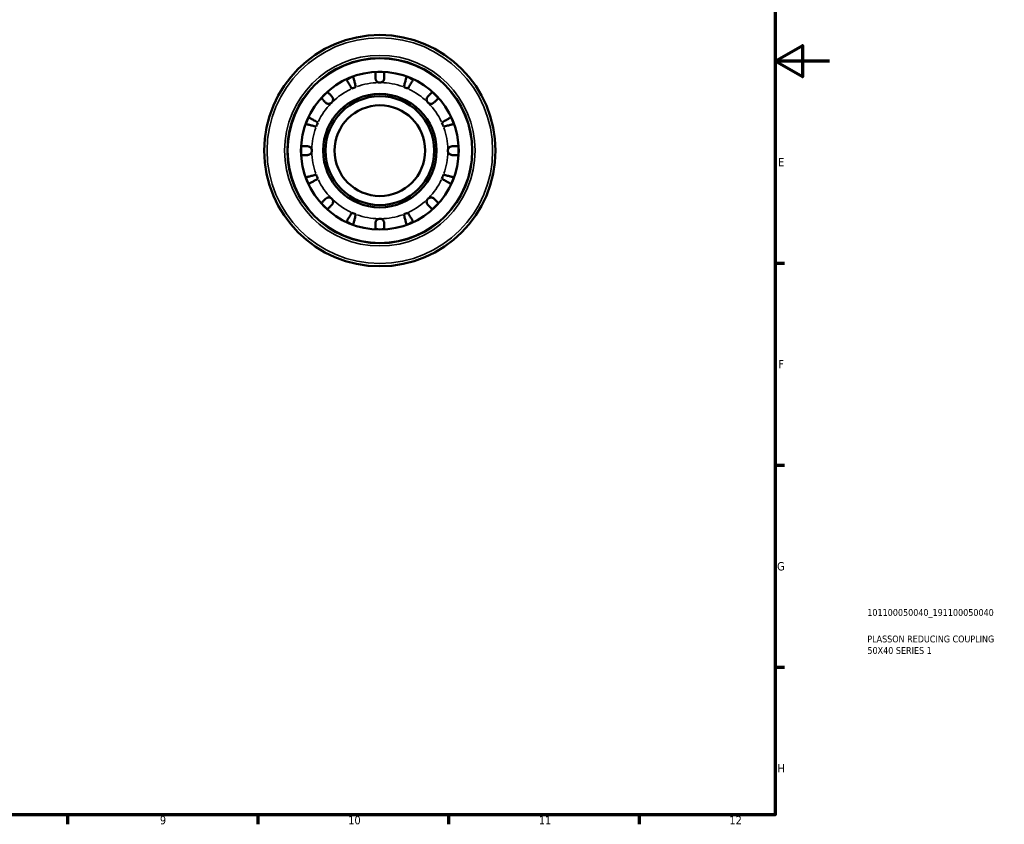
# Model space of a CAD drawing. Header units: millimetres. Extents: x 0 to 905, y -151 to 594.
# Tile 7 of 9: x 543 to 905, y 17 to 312. Entities that reach past the tile are written whole.
import ezdxf

# ---------------------------------------------------------------- set-up
doc = ezdxf.new("R2010")
doc.units = ezdxf.units.MM
for name, color, linetype, lineweight in [('Border (ANSI)', 7, 'Continuous', 70), ('Title (ISO)', 7, 'Continuous', 50), ('Visible (ANSI)', 7, 'Continuous', 50), ('Visible Narrow (ANSI)', 7, 'Continuous', 35)]:
    doc.layers.add(name, color=color, linetype=linetype, lineweight=lineweight)
doc.styles.add('Note Text (ANSI)', font='tahoma.ttf')
doc.styles.add('Note Text (ISO)', font='tahoma.ttf')

# ---------------------------------------------------------------- blocks, each defined once
blk = doc.blocks.new('Borders Default Border')
at = {"layer": 'Border (ANSI)'}
for p, q in [((821, 222.75), (824.45, 222.75)), ((821, 148.5), (824.45, 148.5)), ((821, 74.25), (824.45, 74.25)), ((560.67, 20), (560.67, 16.55)), ((630.75, 20), (630.75, 16.55)), ((700.83, 20), (700.83, 16.55)), ((770.92, 20), (770.92, 16.55))]:
    blk.add_line(p, q, dxfattribs=at)
at = {"layer": 'Border (ANSI)', "flags": 128}
for points in [[(20, 20), (20, 574), (821, 574), (821, 20), (20, 20)], [(841, 297), (821, 297), (831, 302.77), (831, 291.23), (821, 297)]]:
    blk.add_lwpolyline(points, dxfattribs=at)
at = {"layer": 'Border (ANSI)', "color": 230, "true_color": 0xff0080, "attachment_point": 7, "style": 'Note Text (ANSI)'}
for s, insert, char_height in [('E', (822.05, 258.35), 3.05), ('F', (822.14, 184.1), 3.05), ('G', (821.66, 109.79), 3.05), ('H', (821.81, 35.6), 3.05), ('9', (594.7, 16.49), 3.05), ('10', (663.96, 16.49), 3.048), ('11', (734.04, 16.55), 3.048), ('12', (804.13, 16.55), 3.048)]:
    blk.add_mtext(s, dxfattribs=dict(at, insert=insert, char_height=char_height))
blk = doc.blocks.new('Title Blocks ISO')
at = {"layer": 'Title (ISO)', "color": 232, "true_color": 0xca0064, "style": 'Note Text (ISO)'}
for tag, p in [('PART_NUMBER_001', (33.84, 73.14)), ('DESCRIPTION_001', (33.84, 63.4)), ('DESCRIPTION_002', (33.88, 59.18))]:
    blk.add_attdef(tag, p, '', height=2.5, dxfattribs=at)

msp = doc.modelspace()

# ---------------------------------------------------------------- linework, layer by layer
at = {"layer": 'Visible (ANSI)'}
for radius in [42.5, 34, 29, 20.85, 20, 16.667]:
    msp.add_circle((675.589, 264.096), radius, dxfattribs=at)
for radius, start, end in [(28.919, 109.82795, 115.17205), (28.919, 86.8284, 93.1716), (28.919, 64.82795, 70.17205), (25, 110.66622, 114.33378), (25, 65.66622, 69.33378), (28.919, 131.8284, 138.1716), (28.919, 41.8284, 48.1716), (28.919, 154.82795, 160.17205), (28.919, 19.82795, 25.17205), (25, 155.66622, 159.33378), (25, 20.66622, 24.33378), (28.919, 176.8284, 183.1716), (28.919, 356.8284, 3.1716), (28.919, 199.82795, 205.17205), (25, 200.66622, 204.33378), (25, 335.66622, 339.33378), (28.919, 334.82795, 340.17205), (28.919, 221.8284, 228.1716), (28.919, 311.8284, 318.1716), (25, 245.66622, 249.33378), (25, 290.66622, 294.33378), (28.919, 244.82795, 250.17205), (28.919, 289.82795, 295.17205), (28.919, 266.8284, 273.1716)]:
    msp.add_arc((675.589, 264.096), radius, start, end, dxfattribs=at)
for points, knots in [([(665.287, 286.875), (665.161, 287.089), (665.023, 287.323), (664.754, 287.781), (664.621, 288.006), (664.389, 288.401), (664.266, 288.609), (664.038, 288.996), (663.932, 289.176), (663.754, 289.478), (663.666, 289.628), (663.514, 289.886), (663.45, 289.995), (663.355, 290.155), (663.315, 290.224), (663.288, 290.269)], [1.78267565, 1.78267565, 1.78267565, 1.78267565, 1.85726098, 1.85726098, 1.93184631, 1.93184631, 2.00617658, 2.00617658, 2.08050686, 2.08050686, 2.15460639, 2.15460639, 2.22870593, 2.22870593, 2.30068958, 2.30068958, 2.30068958, 2.30068958]), ([(665.779, 291.301), (665.793, 291.25), (665.812, 291.173), (665.859, 290.993), (665.891, 290.871), (665.966, 290.58), (666.009, 290.412), (666.097, 290.073), (666.149, 289.871), (666.262, 289.435), (666.322, 289.202), (666.437, 288.758), (666.502, 288.506), (666.635, 287.991), (666.703, 287.728), (666.766, 287.487)], [0.07588877, 0.07588877, 0.07588877, 0.07588877, 0.14787242, 0.14787242, 0.22197196, 0.22197196, 0.2960715, 0.2960715, 0.37040177, 0.37040177, 0.44473205, 0.44473205, 0.51931737, 0.51931737, 0.5939027, 0.5939027, 0.5939027, 0.5939027]), ([(673.989, 290.696), (673.989, 290.889), (673.989, 291.086), (673.989, 291.496), (673.989, 291.705), (673.989, 292.054), (673.989, 292.228), (673.989, 292.527), (673.989, 292.653), (673.989, 292.839), (673.989, 292.918), (673.989, 292.971)], [1.94008689, 1.94008689, 1.94008689, 1.94008689, 2.00172525, 2.00172525, 2.07587313, 2.07587313, 2.14993947, 2.14993947, 2.2240058, 2.2240058, 2.29613623, 2.29613623, 2.29613623, 2.29613623]), ([(675.589, 289.096), (675.412, 289.096), (675.236, 289.125), (674.895, 289.242), (674.734, 289.331), (674.431, 289.573), (674.298, 289.729), (674.135, 290.015), (674.087, 290.131), (674.026, 290.34), (674.008, 290.43), (673.992, 290.579), (673.989, 290.638), (673.989, 290.696)], [-1.11544401, -1.11544401, -1.11544401, -1.11544401, -1.06234061, -1.06234061, -1.00735142, -1.00735142, -0.94530559, -0.94530559, -0.90612012, -0.90612012, -0.87647865, -0.87647865, -0.85707, -0.85707, -0.85707, -0.85707]), ([(677.189, 290.696), (677.189, 290.663), (677.188, 290.629), (677.18, 290.508), (677.167, 290.419), (677.121, 290.224), (677.085, 290.118), (676.957, 289.845), (676.847, 289.689), (676.564, 289.412), (676.393, 289.298), (676.01, 289.138), (675.8, 289.096), (675.589, 289.096)], [-0.25518632, -0.25518632, -0.25518632, -0.25518632, -0.24442882, -0.24442882, -0.21622375, -0.21622375, -0.18185786, -0.18185786, -0.12436784, -0.12436784, -0.06341478, -0.06341478, 0, 0, 0, 0]), ([(677.189, 292.971), (677.189, 292.918), (677.189, 292.839), (677.189, 292.653), (677.189, 292.527), (677.189, 292.228), (677.189, 292.054), (677.189, 291.705), (677.189, 291.496), (677.189, 291.086), (677.189, 290.889), (677.189, 290.696)], [0.07588661, 0.07588661, 0.07588661, 0.07588661, 0.14801703, 0.14801703, 0.22208337, 0.22208337, 0.29614971, 0.29614971, 0.37029759, 0.37029759, 0.43193595, 0.43193595, 0.43193595, 0.43193595]), ([(684.412, 287.487), (684.474, 287.728), (684.542, 287.991), (684.675, 288.506), (684.74, 288.758), (684.855, 289.202), (684.916, 289.435), (685.028, 289.871), (685.081, 290.073), (685.168, 290.412), (685.212, 290.58), (685.287, 290.871), (685.318, 290.993), (685.365, 291.173), (685.385, 291.25), (685.398, 291.301)], [1.78267559, 1.78267559, 1.78267559, 1.78267559, 1.85726092, 1.85726092, 1.93184625, 1.93184625, 2.00617653, 2.00617653, 2.0805068, 2.0805068, 2.15460634, 2.15460634, 2.22870588, 2.22870588, 2.30068953, 2.30068953, 2.30068953, 2.30068953]), ([(687.889, 290.269), (687.863, 290.224), (687.822, 290.155), (687.728, 289.995), (687.664, 289.886), (687.512, 289.628), (687.423, 289.478), (687.245, 289.176), (687.139, 288.996), (686.911, 288.609), (686.789, 288.401), (686.556, 288.006), (686.424, 287.781), (686.154, 287.323), (686.016, 287.089), (685.89, 286.875)], [0.07588877, 0.07588877, 0.07588877, 0.07588877, 0.14787242, 0.14787242, 0.22197196, 0.22197196, 0.2960715, 0.2960715, 0.37040177, 0.37040177, 0.44473205, 0.44473205, 0.51931737, 0.51931737, 0.5939027, 0.5939027, 0.5939027, 0.5939027]), ([(655.648, 281.774), (655.512, 281.91), (655.373, 282.049), (655.082, 282.34), (654.935, 282.487), (654.688, 282.734), (654.565, 282.857), (654.354, 283.068), (654.265, 283.157), (654.133, 283.289), (654.077, 283.345), (654.04, 283.382)], [1.94008689, 1.94008689, 1.94008689, 1.94008689, 2.00172525, 2.00172525, 2.07587313, 2.07587313, 2.14993947, 2.14993947, 2.2240058, 2.2240058, 2.29613623, 2.29613623, 2.29613623, 2.29613623]), ([(656.303, 285.645), (656.34, 285.608), (656.396, 285.552), (656.528, 285.42), (656.616, 285.331), (656.828, 285.119), (656.951, 284.997), (657.198, 284.75), (657.345, 284.602), (657.635, 284.312), (657.775, 284.173), (657.911, 284.036)], [0.07588661, 0.07588661, 0.07588661, 0.07588661, 0.14801703, 0.14801703, 0.22208337, 0.22208337, 0.29614971, 0.29614971, 0.37029759, 0.37029759, 0.43193595, 0.43193595, 0.43193595, 0.43193595]), ([(657.911, 284.036), (657.924, 284.024), (657.936, 284.011), (658.018, 283.923), (658.081, 283.841), (658.199, 283.652), (658.252, 283.544), (658.351, 283.259), (658.381, 283.077), (658.378, 282.689), (658.338, 282.486), (658.179, 282.101), (658.061, 281.923), (657.911, 281.774)], [-0.25708606, -0.25708606, -0.25708606, -0.25708606, -0.25118232, -0.25118232, -0.21796912, -0.21796912, -0.18066436, -0.18066436, -0.12504732, -0.12504732, -0.06352815, -0.06352815, 0, 0, 0, 0]), ([(693.266, 281.774), (693.177, 281.863), (693.099, 281.963), (692.963, 282.185), (692.908, 282.307), (692.816, 282.605), (692.793, 282.782), (692.805, 283.138), (692.841, 283.313), (692.945, 283.586), (692.998, 283.689), (693.119, 283.872), (693.184, 283.953), (693.259, 284.029), (693.263, 284.033), (693.266, 284.036)], [0, 0, 0, 0, 0.03793291, 0.03793291, 0.07808644, 0.07808644, 0.13145135, 0.13145135, 0.18555088, 0.18555088, 0.22173581, 0.22173581, 0.25517966, 0.25517966, 0.25685077, 0.25685077, 0.25685077, 0.25685077]), ([(693.266, 284.036), (693.403, 284.173), (693.542, 284.312), (693.832, 284.602), (693.98, 284.75), (694.227, 284.997), (694.349, 285.119), (694.561, 285.331), (694.65, 285.42), (694.782, 285.552), (694.838, 285.608), (694.875, 285.645)], [1.94008689, 1.94008689, 1.94008689, 1.94008689, 2.00172525, 2.00172525, 2.07587313, 2.07587313, 2.14993947, 2.14993947, 2.2240058, 2.2240058, 2.29613623, 2.29613623, 2.29613623, 2.29613623]), ([(697.138, 283.382), (697.101, 283.345), (697.045, 283.289), (696.913, 283.157), (696.824, 283.068), (696.612, 282.857), (696.489, 282.734), (696.242, 282.487), (696.095, 282.34), (695.805, 282.049), (695.665, 281.91), (695.529, 281.774)], [0.07588661, 0.07588661, 0.07588661, 0.07588661, 0.14801703, 0.14801703, 0.22208337, 0.22208337, 0.29614971, 0.29614971, 0.37029759, 0.37029759, 0.43193595, 0.43193595, 0.43193595, 0.43193595]), ([(657.911, 281.774), (657.822, 281.684), (657.722, 281.606), (657.5, 281.47), (657.378, 281.415), (657.08, 281.323), (656.903, 281.3), (656.547, 281.312), (656.372, 281.348), (656.099, 281.452), (655.996, 281.506), (655.812, 281.626), (655.732, 281.692), (655.656, 281.766), (655.652, 281.77), (655.648, 281.774)], [0, 0, 0, 0, 0.03793291, 0.03793291, 0.07808644, 0.07808644, 0.13145135, 0.13145135, 0.18555088, 0.18555088, 0.22173581, 0.22173581, 0.25517966, 0.25517966, 0.25685077, 0.25685077, 0.25685077, 0.25685077]), ([(695.529, 281.774), (695.517, 281.761), (695.504, 281.748), (695.416, 281.667), (695.334, 281.603), (695.145, 281.485), (695.037, 281.433), (694.751, 281.334), (694.57, 281.304), (694.182, 281.307), (693.979, 281.347), (693.594, 281.505), (693.416, 281.624), (693.266, 281.774)], [-0.25708606, -0.25708606, -0.25708606, -0.25708606, -0.25118232, -0.25118232, -0.21796912, -0.21796912, -0.18066436, -0.18066436, -0.12504732, -0.12504732, -0.06352815, -0.06352815, 0, 0, 0, 0]), ([(649.416, 276.396), (649.461, 276.37), (649.529, 276.33), (649.69, 276.235), (649.799, 276.171), (650.057, 276.019), (650.207, 275.93), (650.509, 275.753), (650.689, 275.647), (651.076, 275.418), (651.284, 275.296), (651.679, 275.063), (651.903, 274.931), (652.362, 274.661), (652.596, 274.523), (652.81, 274.397)], [0.07588877, 0.07588877, 0.07588877, 0.07588877, 0.14787242, 0.14787242, 0.22197196, 0.22197196, 0.2960715, 0.2960715, 0.37040177, 0.37040177, 0.44473205, 0.44473205, 0.51931737, 0.51931737, 0.5939027, 0.5939027, 0.5939027, 0.5939027]), ([(698.368, 274.397), (698.582, 274.523), (698.816, 274.661), (699.274, 274.931), (699.499, 275.063), (699.894, 275.296), (700.101, 275.418), (700.489, 275.647), (700.669, 275.753), (700.971, 275.93), (701.12, 276.019), (701.379, 276.171), (701.487, 276.235), (701.648, 276.33), (701.716, 276.37), (701.762, 276.396)], [1.78267559, 1.78267559, 1.78267559, 1.78267559, 1.85726092, 1.85726092, 1.93184625, 1.93184625, 2.00617653, 2.00617653, 2.0805068, 2.0805068, 2.15460634, 2.15460634, 2.22870588, 2.22870588, 2.30068953, 2.30068953, 2.30068953, 2.30068953]), ([(652.197, 272.919), (651.957, 272.981), (651.694, 273.049), (651.179, 273.182), (650.927, 273.248), (650.483, 273.363), (650.25, 273.423), (649.814, 273.535), (649.612, 273.588), (649.273, 273.675), (649.105, 273.719), (648.814, 273.794), (648.692, 273.826), (648.511, 273.872), (648.435, 273.892), (648.384, 273.905)], [1.78267559, 1.78267559, 1.78267559, 1.78267559, 1.85726092, 1.85726092, 1.93184625, 1.93184625, 2.00617653, 2.00617653, 2.0805068, 2.0805068, 2.15460634, 2.15460634, 2.22870588, 2.22870588, 2.30068953, 2.30068953, 2.30068953, 2.30068953]), ([(702.794, 273.905), (702.743, 273.892), (702.666, 273.872), (702.485, 273.826), (702.363, 273.794), (702.073, 273.719), (701.905, 273.675), (701.566, 273.588), (701.363, 273.535), (700.928, 273.423), (700.695, 273.363), (700.251, 273.248), (699.999, 273.182), (699.484, 273.049), (699.221, 272.981), (698.98, 272.919)], [0.07588877, 0.07588877, 0.07588877, 0.07588877, 0.14787242, 0.14787242, 0.22197196, 0.22197196, 0.2960715, 0.2960715, 0.37040177, 0.37040177, 0.44473205, 0.44473205, 0.51931737, 0.51931737, 0.5939027, 0.5939027, 0.5939027, 0.5939027]), ([(646.714, 265.696), (646.766, 265.696), (646.845, 265.696), (647.032, 265.696), (647.158, 265.696), (647.457, 265.696), (647.631, 265.696), (647.98, 265.696), (648.188, 265.696), (648.599, 265.696), (648.796, 265.696), (648.989, 265.696)], [0.07588661, 0.07588661, 0.07588661, 0.07588661, 0.14801703, 0.14801703, 0.22208337, 0.22208337, 0.29614971, 0.29614971, 0.37029759, 0.37029759, 0.43193595, 0.43193595, 0.43193595, 0.43193595]), ([(648.989, 265.696), (649.022, 265.696), (649.055, 265.695), (649.177, 265.687), (649.266, 265.674), (649.461, 265.629), (649.567, 265.592), (649.839, 265.464), (649.996, 265.354), (650.273, 265.072), (650.387, 264.9), (650.547, 264.517), (650.589, 264.307), (650.589, 264.096)], [-0.25518632, -0.25518632, -0.25518632, -0.25518632, -0.24442882, -0.24442882, -0.21622375, -0.21622375, -0.18185786, -0.18185786, -0.12436784, -0.12436784, -0.06341478, -0.06341478, 0, 0, 0, 0]), ([(700.589, 264.096), (700.589, 264.28), (700.62, 264.462), (700.743, 264.805), (700.832, 264.963), (701.075, 265.263), (701.233, 265.395), (701.518, 265.554), (701.632, 265.601), (701.827, 265.657), (701.904, 265.672), (702.051, 265.692), (702.12, 265.696), (702.189, 265.696)], [0, 0, 0, 0, 0.05505367, 0.05505367, 0.10936874, 0.10936874, 0.1711659, 0.1711659, 0.20940377, 0.20940377, 0.23460753, 0.23460753, 0.25712367, 0.25712367, 0.25712367, 0.25712367]), ([(702.189, 265.696), (702.381, 265.696), (702.579, 265.696), (702.989, 265.696), (703.197, 265.696), (703.547, 265.696), (703.72, 265.696), (704.02, 265.696), (704.145, 265.696), (704.332, 265.696), (704.411, 265.696), (704.464, 265.696)], [1.94008689, 1.94008689, 1.94008689, 1.94008689, 2.00172525, 2.00172525, 2.07587313, 2.07587313, 2.14993947, 2.14993947, 2.2240058, 2.2240058, 2.29613623, 2.29613623, 2.29613623, 2.29613623]), ([(648.989, 262.496), (648.796, 262.496), (648.599, 262.496), (648.188, 262.496), (647.98, 262.496), (647.631, 262.496), (647.457, 262.496), (647.158, 262.496), (647.032, 262.496), (646.845, 262.496), (646.766, 262.496), (646.714, 262.496)], [1.94008689, 1.94008689, 1.94008689, 1.94008689, 2.00172525, 2.00172525, 2.07587313, 2.07587313, 2.14993947, 2.14993947, 2.2240058, 2.2240058, 2.29613623, 2.29613623, 2.29613623, 2.29613623]), ([(650.589, 264.096), (650.589, 263.919), (650.559, 263.743), (650.442, 263.403), (650.354, 263.241), (650.112, 262.938), (649.956, 262.805), (649.67, 262.643), (649.554, 262.594), (649.345, 262.533), (649.255, 262.516), (649.105, 262.499), (649.047, 262.496), (648.989, 262.496)], [-1.11544401, -1.11544401, -1.11544401, -1.11544401, -1.06234061, -1.06234061, -1.00735142, -1.00735142, -0.94530559, -0.94530559, -0.90612012, -0.90612012, -0.87647865, -0.87647865, -0.85707, -0.85707, -0.85707, -0.85707]), ([(702.189, 262.496), (702.141, 262.496), (702.093, 262.498), (701.971, 262.509), (701.897, 262.521), (701.724, 262.562), (701.626, 262.595), (701.35, 262.719), (701.185, 262.834), (700.903, 263.122), (700.79, 263.292), (700.631, 263.675), (700.589, 263.884), (700.589, 264.096)], [-0.25695865, -0.25695865, -0.25695865, -0.25695865, -0.24128226, -0.24128226, -0.21742658, -0.21742658, -0.18509002, -0.18509002, -0.12443811, -0.12443811, -0.06350412, -0.06350412, 0, 0, 0, 0]), ([(704.464, 262.496), (704.411, 262.496), (704.332, 262.496), (704.145, 262.496), (704.02, 262.496), (703.72, 262.496), (703.547, 262.496), (703.197, 262.496), (702.989, 262.496), (702.579, 262.496), (702.381, 262.496), (702.189, 262.496)], [0.07588661, 0.07588661, 0.07588661, 0.07588661, 0.14801703, 0.14801703, 0.22208337, 0.22208337, 0.29614971, 0.29614971, 0.37029759, 0.37029759, 0.43193595, 0.43193595, 0.43193595, 0.43193595]), ([(648.384, 254.287), (648.435, 254.3), (648.512, 254.32), (648.693, 254.367), (648.815, 254.398), (649.106, 254.474), (649.275, 254.517), (649.615, 254.605), (649.817, 254.657), (650.252, 254.77), (650.485, 254.83), (650.928, 254.945), (651.18, 255.01), (651.695, 255.143), (651.957, 255.211), (652.197, 255.273)], [0.07589238, 0.07589238, 0.07589238, 0.07589238, 0.14805945, 0.14805945, 0.22225307, 0.22225307, 0.2964467, 0.2964467, 0.37068352, 0.37068352, 0.44492035, 0.44492035, 0.51941154, 0.51941154, 0.59390272, 0.59390272, 0.59390272, 0.59390272]), ([(652.81, 253.795), (652.596, 253.669), (652.362, 253.531), (651.903, 253.261), (651.679, 253.129), (651.284, 252.896), (651.076, 252.774), (650.689, 252.545), (650.509, 252.439), (650.207, 252.261), (650.057, 252.173), (649.799, 252.021), (649.69, 251.957), (649.529, 251.862), (649.461, 251.822), (649.416, 251.796)], [1.78267559, 1.78267559, 1.78267559, 1.78267559, 1.85726092, 1.85726092, 1.93184625, 1.93184625, 2.00617653, 2.00617653, 2.0805068, 2.0805068, 2.15460634, 2.15460634, 2.22870588, 2.22870588, 2.30068953, 2.30068953, 2.30068953, 2.30068953]), ([(701.762, 251.796), (701.716, 251.822), (701.648, 251.862), (701.487, 251.957), (701.379, 252.021), (701.12, 252.173), (700.971, 252.261), (700.669, 252.439), (700.489, 252.545), (700.101, 252.774), (699.894, 252.896), (699.499, 253.129), (699.274, 253.261), (698.816, 253.531), (698.582, 253.669), (698.368, 253.795)], [0.07588877, 0.07588877, 0.07588877, 0.07588877, 0.14787242, 0.14787242, 0.22197196, 0.22197196, 0.2960715, 0.2960715, 0.37040177, 0.37040177, 0.44473205, 0.44473205, 0.51931737, 0.51931737, 0.5939027, 0.5939027, 0.5939027, 0.5939027]), ([(698.98, 255.273), (699.22, 255.211), (699.483, 255.143), (699.997, 255.01), (700.249, 254.945), (700.693, 254.83), (700.926, 254.77), (701.361, 254.657), (701.563, 254.605), (701.902, 254.517), (702.071, 254.474), (702.362, 254.398), (702.484, 254.367), (702.666, 254.32), (702.743, 254.3), (702.794, 254.287)], [1.78267559, 1.78267559, 1.78267559, 1.78267559, 1.85716678, 1.85716678, 1.93165797, 1.93165797, 2.00589479, 2.00589479, 2.08013162, 2.08013162, 2.15432524, 2.15432524, 2.22851887, 2.22851887, 2.30068593, 2.30068593, 2.30068593, 2.30068593]), ([(654.04, 244.81), (654.077, 244.847), (654.133, 244.903), (654.265, 245.035), (654.354, 245.124), (654.565, 245.335), (654.688, 245.458), (654.935, 245.705), (655.082, 245.852), (655.373, 246.143), (655.512, 246.282), (655.648, 246.418)], [0.07588661, 0.07588661, 0.07588661, 0.07588661, 0.14801703, 0.14801703, 0.22208337, 0.22208337, 0.29614971, 0.29614971, 0.37029759, 0.37029759, 0.43193595, 0.43193595, 0.43193595, 0.43193595]), ([(655.648, 246.418), (655.661, 246.431), (655.674, 246.444), (655.761, 246.525), (655.843, 246.589), (656.033, 246.707), (656.141, 246.759), (656.426, 246.858), (656.608, 246.888), (656.996, 246.885), (657.198, 246.845), (657.583, 246.687), (657.761, 246.568), (657.911, 246.418)], [-0.25708606, -0.25708606, -0.25708606, -0.25708606, -0.25118232, -0.25118232, -0.21796912, -0.21796912, -0.18066436, -0.18066436, -0.12504732, -0.12504732, -0.06352815, -0.06352815, 0, 0, 0, 0]), ([(657.911, 246.418), (658.001, 246.329), (658.079, 246.229), (658.215, 246.007), (658.27, 245.885), (658.361, 245.587), (658.385, 245.41), (658.373, 245.054), (658.337, 244.879), (658.232, 244.606), (658.179, 244.503), (658.059, 244.32), (657.993, 244.239), (657.918, 244.163), (657.915, 244.159), (657.911, 244.156)], [0, 0, 0, 0, 0.03793291, 0.03793291, 0.07808644, 0.07808644, 0.13145135, 0.13145135, 0.18555088, 0.18555088, 0.22173581, 0.22173581, 0.25517966, 0.25517966, 0.25685077, 0.25685077, 0.25685077, 0.25685077]), ([(693.266, 244.156), (693.254, 244.168), (693.241, 244.181), (693.16, 244.269), (693.096, 244.351), (692.978, 244.54), (692.926, 244.648), (692.827, 244.933), (692.796, 245.115), (692.799, 245.503), (692.84, 245.706), (692.998, 246.091), (693.117, 246.269), (693.266, 246.418)], [-0.25708606, -0.25708606, -0.25708606, -0.25708606, -0.25118232, -0.25118232, -0.21796912, -0.21796912, -0.18066436, -0.18066436, -0.12504732, -0.12504732, -0.06352815, -0.06352815, 0, 0, 0, 0]), ([(693.266, 246.418), (693.356, 246.508), (693.456, 246.586), (693.678, 246.722), (693.8, 246.777), (694.098, 246.869), (694.275, 246.892), (694.631, 246.88), (694.805, 246.844), (695.079, 246.74), (695.182, 246.686), (695.365, 246.566), (695.446, 246.5), (695.522, 246.425), (695.526, 246.422), (695.529, 246.418)], [0, 0, 0, 0, 0.03793291, 0.03793291, 0.07808644, 0.07808644, 0.13145135, 0.13145135, 0.18555088, 0.18555088, 0.22173581, 0.22173581, 0.25517966, 0.25517966, 0.25685077, 0.25685077, 0.25685077, 0.25685077]), ([(695.529, 246.418), (695.665, 246.282), (695.805, 246.143), (696.095, 245.852), (696.242, 245.705), (696.489, 245.458), (696.612, 245.335), (696.824, 245.124), (696.913, 245.035), (697.045, 244.903), (697.101, 244.847), (697.138, 244.81)], [1.94008689, 1.94008689, 1.94008689, 1.94008689, 2.00172525, 2.00172525, 2.07587313, 2.07587313, 2.14993947, 2.14993947, 2.2240058, 2.2240058, 2.29613623, 2.29613623, 2.29613623, 2.29613623]), ([(657.911, 244.156), (657.775, 244.019), (657.635, 243.88), (657.345, 243.59), (657.198, 243.442), (656.951, 243.195), (656.828, 243.073), (656.616, 242.861), (656.528, 242.772), (656.396, 242.64), (656.34, 242.584), (656.303, 242.547)], [1.94008689, 1.94008689, 1.94008689, 1.94008689, 2.00172525, 2.00172525, 2.07587313, 2.07587313, 2.14993947, 2.14993947, 2.2240058, 2.2240058, 2.29613623, 2.29613623, 2.29613623, 2.29613623]), ([(694.875, 242.547), (694.838, 242.584), (694.782, 242.64), (694.65, 242.772), (694.561, 242.861), (694.349, 243.073), (694.227, 243.195), (693.98, 243.442), (693.832, 243.59), (693.542, 243.88), (693.403, 244.019), (693.266, 244.156)], [0.07588661, 0.07588661, 0.07588661, 0.07588661, 0.14801703, 0.14801703, 0.22208337, 0.22208337, 0.29614971, 0.29614971, 0.37029759, 0.37029759, 0.43193595, 0.43193595, 0.43193595, 0.43193595]), ([(663.288, 237.923), (663.315, 237.969), (663.355, 238.037), (663.45, 238.198), (663.515, 238.307), (663.667, 238.566), (663.755, 238.716), (663.933, 239.018), (664.039, 239.198), (664.268, 239.585), (664.39, 239.793), (664.622, 240.188), (664.754, 240.412), (665.024, 240.869), (665.161, 241.103), (665.287, 241.317)], [0.07589238, 0.07589238, 0.07589238, 0.07589238, 0.14805945, 0.14805945, 0.22225307, 0.22225307, 0.2964467, 0.2964467, 0.37068352, 0.37068352, 0.44492035, 0.44492035, 0.51941154, 0.51941154, 0.59390272, 0.59390272, 0.59390272, 0.59390272]), ([(666.766, 240.705), (666.703, 240.464), (666.635, 240.201), (666.502, 239.686), (666.437, 239.434), (666.322, 238.99), (666.262, 238.757), (666.149, 238.321), (666.097, 238.119), (666.009, 237.78), (665.966, 237.612), (665.891, 237.321), (665.859, 237.199), (665.812, 237.019), (665.793, 236.942), (665.779, 236.891)], [1.78267559, 1.78267559, 1.78267559, 1.78267559, 1.85726092, 1.85726092, 1.93184625, 1.93184625, 2.00617653, 2.00617653, 2.0805068, 2.0805068, 2.15460634, 2.15460634, 2.22870588, 2.22870588, 2.30068953, 2.30068953, 2.30068953, 2.30068953]), ([(673.989, 237.496), (673.989, 237.529), (673.99, 237.563), (673.997, 237.684), (674.01, 237.773), (674.056, 237.968), (674.092, 238.074), (674.221, 238.347), (674.331, 238.503), (674.613, 238.78), (674.784, 238.894), (675.168, 239.054), (675.377, 239.096), (675.589, 239.096)], [-0.25518632, -0.25518632, -0.25518632, -0.25518632, -0.24442882, -0.24442882, -0.21622375, -0.21622375, -0.18185786, -0.18185786, -0.12436784, -0.12436784, -0.06341478, -0.06341478, 0, 0, 0, 0]), ([(675.589, 239.096), (675.766, 239.096), (675.942, 239.067), (676.282, 238.95), (676.443, 238.861), (676.746, 238.619), (676.879, 238.463), (677.042, 238.177), (677.091, 238.061), (677.151, 237.852), (677.169, 237.762), (677.186, 237.613), (677.189, 237.554), (677.189, 237.496)], [-1.11544401, -1.11544401, -1.11544401, -1.11544401, -1.06234061, -1.06234061, -1.00735142, -1.00735142, -0.94530559, -0.94530559, -0.90612012, -0.90612012, -0.87647865, -0.87647865, -0.85707, -0.85707, -0.85707, -0.85707]), ([(685.398, 236.891), (685.385, 236.942), (685.365, 237.019), (685.318, 237.199), (685.287, 237.321), (685.212, 237.612), (685.168, 237.78), (685.081, 238.119), (685.028, 238.321), (684.916, 238.757), (684.855, 238.99), (684.74, 239.434), (684.675, 239.686), (684.542, 240.201), (684.474, 240.464), (684.412, 240.705)], [0.07588877, 0.07588877, 0.07588877, 0.07588877, 0.14787242, 0.14787242, 0.22197196, 0.22197196, 0.2960715, 0.2960715, 0.37040177, 0.37040177, 0.44473205, 0.44473205, 0.51931737, 0.51931737, 0.5939027, 0.5939027, 0.5939027, 0.5939027]), ([(685.89, 241.317), (686.016, 241.103), (686.154, 240.869), (686.424, 240.411), (686.556, 240.186), (686.789, 239.791), (686.911, 239.583), (687.139, 239.196), (687.245, 239.016), (687.423, 238.714), (687.512, 238.564), (687.664, 238.306), (687.728, 238.197), (687.822, 238.036), (687.863, 237.968), (687.889, 237.923)], [1.78267559, 1.78267559, 1.78267559, 1.78267559, 1.85726092, 1.85726092, 1.93184625, 1.93184625, 2.00617653, 2.00617653, 2.0805068, 2.0805068, 2.15460634, 2.15460634, 2.22870588, 2.22870588, 2.30068953, 2.30068953, 2.30068953, 2.30068953]), ([(673.989, 235.221), (673.989, 235.274), (673.989, 235.353), (673.989, 235.539), (673.989, 235.665), (673.989, 235.964), (673.989, 236.138), (673.989, 236.487), (673.989, 236.696), (673.989, 237.106), (673.989, 237.303), (673.989, 237.496)], [0.07588661, 0.07588661, 0.07588661, 0.07588661, 0.14801703, 0.14801703, 0.22208337, 0.22208337, 0.29614971, 0.29614971, 0.37029759, 0.37029759, 0.43193595, 0.43193595, 0.43193595, 0.43193595]), ([(677.189, 237.496), (677.189, 237.303), (677.189, 237.106), (677.189, 236.696), (677.189, 236.487), (677.189, 236.138), (677.189, 235.964), (677.189, 235.665), (677.189, 235.539), (677.189, 235.353), (677.189, 235.274), (677.189, 235.221)], [1.94008689, 1.94008689, 1.94008689, 1.94008689, 2.00172525, 2.00172525, 2.07587313, 2.07587313, 2.14993947, 2.14993947, 2.2240058, 2.2240058, 2.29613623, 2.29613623, 2.29613623, 2.29613623])]:
    msp.add_open_spline(points, degree=3, knots=knots, dxfattribs=at)
at = {"layer": 'Visible Narrow (ANSI)'}
for radius in [41.475, 35.025, 33.821]:
    msp.add_circle((675.589, 264.096), radius, dxfattribs=at)
for start, end in [(115.36709, 133.96669), (91.03331, 109.63291), (70.36709, 88.96669), (46.03331, 64.63291), (136.03331, 154.63291), (25.36709, 43.96669), (160.36709, 178.96669), (1.03331, 19.63291), (181.03331, 199.63291), (340.36709, 358.96669), (205.36709, 223.96669), (316.03331, 334.63291), (226.03331, 244.63291), (295.36709, 313.96669), (250.36709, 268.96669), (271.03331, 289.63291)]:
    msp.add_arc((675.589, 264.096), 25, start, end, dxfattribs=at)

# ---------------------------------------------------------------- block references
msp.add_blockref('Borders Default Border', (0, 0))
msp.add_blockref('Title Blocks ISO', (821, 20)).add_auto_attribs({'PART_NUMBER_001': '101100050040_191100050040', 'DESCRIPTION_001': 'PLASSON REDUCING COUPLING', 'DESCRIPTION_002': '50X40 SERIES 1'})

doc.saveas('drawing.dxf')
